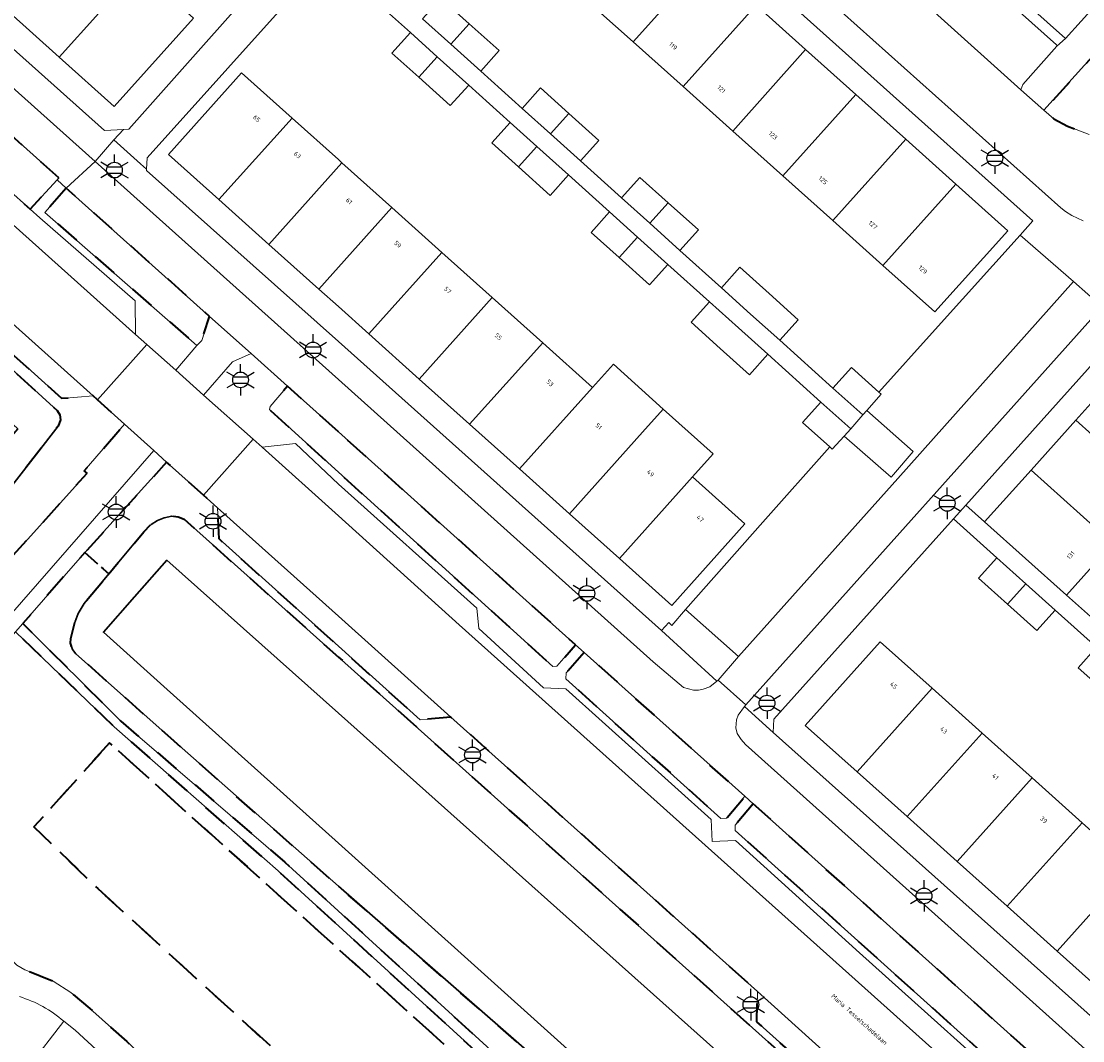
# Model space of a CAD drawing. Extents: x 105780 to 185197, y 477999 to 525027.
# Tile 11 of 256: x 105974 to 106060, y 478409 to 478491. Entities that reach past the tile are written whole.
import ezdxf
from ezdxf.enums import TextEntityAlignment as Align

# ---------------------------------------------------------------- set-up
doc = ezdxf.new("R2010")
doc.units = 0
doc.linetypes.add('XX-HIDDEN', pattern=[4, 2, -2])
for name, color, linetype, lineweight in [('B-GV-GR-MATERIAALGRENS-G', 252, 'XX-HIDDEN', 35), ('B-RO-IE-MEUBILAIR_WEGMEUBILAIR-S', 252, 'Continuous', 25), ('B-WE-GW-WATERGANG_SLOOT_INSTEEK-G', 252, 'Continuous', 30), ('B-XX-KG-KADASTRAAL_BEBOUWING-G', 252, 'Continuous', 20), ('B1-WE-OG-BEBOUWING-T18', 7, 'Continuous', 18), ('B1-WE-OG-TERREIN_ERF-GV', 252, 'Continuous', 18), ('B1-WE-OG-TOPOGRAFIE-T18', 10, 'Continuous', 18), ('B1-WE-VH-VERHARDING_ASFALT-GV', 252, 'Continuous', 18), ('B1-WE-VH-VERHARDING_BETONSTRAATSTEEN-GV', 252, 'Continuous', 18), ('B1-WE-VH-VERHARDING_HALFVERHARDING_SCHELP-GV', 252, 'Continuous', 18), ('B1-WE-VH-VERHARDING_STRAATBAKSTEEN-GV', 252, 'Continuous', 18), ('B1-WE-VH-VERHARDING_TEGEL-GV', 252, 'Continuous', 18)]:
    doc.layers.add(name, color=color, linetype=linetype, lineweight=lineweight)
doc.styles.add('NLCS-ISO', font='NLCS-ISO.ttf')
doc.styles.add('NLCS-ISO-M200-T18', font='NLCS-ISO.ttf', dxfattribs={"height": 0.36})

# ---------------------------------------------------------------- blocks, each defined once
blk = doc.blocks.new('B-SIE-WEG_LICHTMAST-SO')
at = {"ltscale": 0.1}
for p, q in [((0, 1.27), (0, 2.53)), ((-1.1, 0.63), (-2.19, 1.27)), ((1.1, 0.63), (2.19, 1.27)), ((-1.1, -0.63), (-2.19, -1.27)), ((0, -1.27), (0, -2.53)), ((1.1, -0.63), (2.19, -1.27))]:
    blk.add_line(p, q, dxfattribs=at)
at = {"flags": 128}
for points in [[(-1.16, 0.5), (1.16, 0.5)], [(-1.16, -0.5), (1.16, -0.5)]]:
    blk.add_lwpolyline(points, dxfattribs=at)
at = {"ltscale": 0.1}
blk.add_circle((0, 0), 1.27, dxfattribs=at)
at = {"style": 'NLCS-ISO'}
blk.add_attdef('TYPE', text='', height=1.8, dxfattribs=at).set_placement((0, 2.53), align=Align.BOTTOM_CENTER)

msp = doc.modelspace()

# ---------------------------------------------------------------- linework, layer by layer
at = {"layer": 'B-GV-GR-MATERIAALGRENS-G', "flags": 128}
for points in [[(105780.506, 478636.414), (105796.22, 478622.549), (105818.044, 478602.819), (105842.98, 478580.275), (105854.618, 478569.962), (105871.911, 478554.639), (105878.8, 478548.455), (105896.693, 478532.392), (105912.084, 478518.576), (105915.655, 478515.37), (105922.433, 478509.285), (105932.907, 478500), (105950.401, 478484.195), (105960.975, 478474.826), (105977.353, 478459.916), (105977.562, 478459.563), (105977.62, 478459.164), (105977.444, 478458.649), (105973.881, 478454.077), (105973.646, 478453.799), (105971.523, 478451.275), (105969.792, 478449.508), (105969.371, 478449.27), (105972.316, 478446.575), (105979.771, 478454.862), (105979.532, 478455.06), (105982.791, 478458.796), (105980.613, 478460.756), (105980.251, 478461.081), (105977.727, 478460.872), (105969.207, 478468.544), (105969.039, 478470.41), (105967.247, 478470.303), (105960.831, 478476.035), (105960.457, 478475.622), (105950.522, 478484.45), (105950.885, 478484.85), (105951.011, 478484.808), (105950.904, 478487.385), (105934.042, 478502.485), (105927.11, 478508.692), (105924.519, 478508.529), (105924.175, 478508.07), (105915.82, 478515.553), (105907.847, 478522.695), (105908.237, 478523.125), (105908.235, 478524.932), (105906.836, 478526.183), (105905.026, 478526.037), (105905.097, 478525.954), (105904.688, 478525.523), (105896.854, 478532.559), (105892.138, 478536.795), (105892.568, 478537.241), (105892.401, 478539.055), (105886.759, 478544.152), (105884.967, 478544.046), (105884.562, 478543.538), (105878.938, 478548.605), (105872.073, 478554.806), (105872.469, 478555.234), (105872.383, 478557.753), (105870.476, 478559.469), (105868.038, 478561.663)], [(105973.037, 478417.773), (105973.11, 478417.017), (105973.262, 478416.448), (105973.61, 478415.768), (105974.103, 478415.226), (105974.747, 478414.846), (105975.983, 478414.365), (105977.032, 478413.927), (105978.446, 478413.01), (105979.976, 478411.741), (105982.955, 478409.06), (105984.669, 478407.489), (105984.989, 478407.84), (106000.052, 478394.351), (106017.88, 478378.348), (106034.476, 478363.538), (106034.075, 478363.102), (106032.705, 478361.614), (106044.749, 478350.826), (106046.713, 478349.067), (106046.849, 478349.22), (106052.687, 478355.695), (105980.627, 478421.388), (105979.06, 478422.905), (105975.49, 478426.36), (105981.576, 478433.131), (106000, 478416.527), (106059.286, 478363.013), (106059.749, 478362.595), (106060.164, 478363.054), (106060.813, 478363.774), (106053.449, 478370.033), (106042.776, 478380.002), (106026.397, 478394.302), (105995.145, 478422.825), (105981.957, 478434.425), (105974.008, 478442.068)]]:
    msp.add_lwpolyline(points, dxfattribs=at)
for points in [[(105955.331, 478498.518), (105953.946, 478496.951), (105953.981, 478495.843), (105973.66, 478478.179), (105973.332, 478477.797), (105975.19, 478476.126), (105977.355, 478478.494), (105977.481, 478478.653)], [(106067.825, 478484.314), (106062.544, 478489.079), (106061.356, 478489.116), (106056.802, 478484.094), (106057.628, 478483.418), (106058.718, 478482.83), (106060.454, 478482.15), (106061.524, 478481.963), (106062.852, 478481.98), (106063.802, 478482.103), (106064.877, 478482.423), (106065.456, 478482.7), (106066.618, 478483.379)], [(105978.095, 478477.823), (105976.368, 478475.874), (105988.609, 478465.141), (105989, 478465.562), (105989.622, 478467.495)], [(106000, 478458.187), (105995.909, 478461.861), (105994.5, 478460.228), (105994.45, 478459.991), (106000, 478454.954), (106017.264, 478439.286), (106017.598, 478439.317), (106019.1, 478441.034)], [(106073.421, 478377.388), (106071.965, 478378.707), (106058.813, 478390.631), (106052.47, 478396.215), (106049.963, 478396.069), (106033.693, 478410.665), (106033.747, 478413.096), (106009.07, 478435.201), (106006.586, 478434.974), (106000, 478440.909), (105990.393, 478449.567), (105990.271, 478452.066), (105989.136, 478453.087), (105986.174, 478455.752), (105979.589, 478448.467), (105981.061, 478447.147), (105981.513, 478446.741), (105984.342, 478450.132), (105984.925, 478450.734), (105985.445, 478451.047), (105985.979, 478451.274), (105986.585, 478451.399), (105987.114, 478451.339), (105987.592, 478451.142), (106000, 478440.047), (106049.516, 478395.691), (106057.515, 478388.459), (106068.176, 478379.069), (106072.895, 478374.171), (106074.463, 478372.843), (106074.98, 478373.414), (106074.761, 478375.543), (106075.114, 478375.58), (106075.076, 478375.887)], [(106044.016, 478382.197), (106020.844, 478403.411), (106000, 478421.579), (105986.503, 478433.496), (105978.865, 478440.313), (105978.582, 478440.644), (105978.432, 478441.162), (105978.452, 478441.527), (105978.796, 478442.911), (105979.06, 478443.564), (105979.528, 478444.361), (105981.513, 478446.741), (105981.061, 478447.147), (105979.589, 478448.467), (105974.599, 478442.746), (105982.489, 478434.873), (105995.684, 478423.523), (106026.983, 478394.948), (106043.265, 478380.641), (106054.068, 478370.743), (106061.224, 478364.23), (106062.287, 478365.409), (106061.946, 478365.718), (106061.831, 478365.821), (106061.529, 478365.501), (106060.954, 478366.235), (106058.456, 478368.936), (106050.726, 478376.198), (106049.212, 478377.62)], [(106019.804, 478440.403), (106018.342, 478438.77), (106018.329, 478438.277), (106030.815, 478427.032), (106031.256, 478427.077), (106032.734, 478428.828)], [(105981.576, 478433.131), (105975.49, 478426.36), (105979.06, 478422.905), (105980.627, 478421.388), (106052.687, 478355.695), (106059.286, 478363.013), (106000, 478416.527)], [(106033.419, 478428.215), (106031.964, 478426.49), (106031.968, 478426.073), (106057.305, 478403.256), (106059.098, 478405.138)]]:
    msp.add_lwpolyline(points, close=True, dxfattribs=at)
at = {"layer": 'B-WE-GW-WATERGANG_SLOOT_INSTEEK-G', "flags": 128}
for points in [[(105839.296, 478579.498), (105890.84, 478533.452), (105910.009, 478516.259), (105928.137, 478500), (105967.617, 478464.499), (105974.176, 478458.442), (105971.687, 478455.556), (105973.646, 478453.799), (105973.881, 478454.077), (105977.444, 478458.649), (105977.62, 478459.164), (105977.562, 478459.563), (105977.353, 478459.916), (105960.975, 478474.826), (105950.401, 478484.195), (105932.907, 478500), (105922.433, 478509.285), (105915.655, 478515.37), (105912.084, 478518.576), (105896.693, 478532.392), (105878.8, 478548.455), (105871.911, 478554.639)], [(106049.516, 478395.691), (106000, 478440.047), (105987.592, 478451.142), (105987.114, 478451.339), (105986.585, 478451.399), (105985.979, 478451.274), (105985.445, 478451.047), (105984.925, 478450.734), (105984.342, 478450.132), (105981.513, 478446.741), (105979.528, 478444.361), (105979.06, 478443.564), (105978.796, 478442.911), (105978.452, 478441.527), (105978.432, 478441.162), (105978.582, 478440.644), (105978.865, 478440.313), (105986.503, 478433.496), (106000, 478421.579), (106020.844, 478403.411)], [(106063.445, 478367.977), (106052.388, 478377.924), (106000, 478425.049), (105985.958, 478437.662), (105981.086, 478442.038), (105983.586, 478444.883), (105986.186, 478447.842), (106000, 478435.532), (106032.411, 478406.564), (106055.337, 478385.989), (106061.369, 478380.575)], [(106061.369, 478380.575), (106055.337, 478385.989), (106032.411, 478406.564), (106000, 478435.532), (105986.186, 478447.842), (105983.586, 478444.883), (105981.086, 478442.038), (105985.958, 478437.662), (106000, 478425.049), (106052.388, 478377.924), (106063.445, 478367.977)]]:
    msp.add_lwpolyline(points, dxfattribs=at)
at = {"layer": 'B-XX-KG-KADASTRAAL_BEBOUWING-G', "flags": 128}
for points in [[(105983.9, 478495.489), (105979.656, 478499.295), (105973.286, 478492.191), (105977.53, 478488.385)], [(106029.623, 478496.168), (106025.601, 478499.774), (106019.722, 478493.218), (106023.744, 478489.612)], [(106033.645, 478492.562), (106029.623, 478496.168), (106023.744, 478489.612), (106027.767, 478486.006)], [(105983.9, 478495.489), (105977.53, 478488.385), (105981.959, 478484.413), (105988.33, 478491.516)], [(106008.249, 478493.129), (106006.764, 478491.478), (106009.057, 478489.415), (106010.539, 478491.068)], [(106037.633, 478488.984), (106033.645, 478492.562), (106027.767, 478486.006), (106031.773, 478482.416)], [(106010.539, 478491.068), (106009.057, 478489.415), (106011.462, 478487.25), (106012.947, 478488.901)], [(106005.8, 478490.353), (106004.315, 478488.702), (106006.475, 478486.758), (106007.957, 478488.411)], [(106041.671, 478485.364), (106037.633, 478488.984), (106031.773, 478482.416), (106035.793, 478478.81)], [(106007.957, 478488.411), (106006.475, 478486.758), (106009.013, 478484.474), (106010.498, 478486.125)], [(105996.268, 478483.465), (105992.201, 478487.111), (105986.312, 478480.547), (105990.381, 478476.9)], [(106014.8, 478484.245), (106017.086, 478482.187), (106018.569, 478483.841), (106016.285, 478485.896)], [(106045.693, 478481.759), (106041.671, 478485.364), (106035.793, 478478.81), (106039.816, 478475.206)], [(106018.569, 478483.841), (106017.086, 478482.187), (106019.498, 478480.017), (106020.983, 478481.668)], [(106000.289, 478479.861), (106000, 478480.12), (105996.268, 478483.465), (105990.381, 478476.9), (105994.402, 478473.296)], [(106013.836, 478483.12), (106012.351, 478481.469), (106014.502, 478479.533), (106015.985, 478481.186)], [(106015.985, 478481.186), (106014.502, 478479.533), (106017.049, 478477.241), (106018.534, 478478.892)], [(106049.714, 478478.152), (106045.693, 478481.759), (106039.816, 478475.206), (106043.838, 478471.601)], [(106004.31, 478476.256), (106000.289, 478479.861), (105994.402, 478473.296), (105998.423, 478469.691)], [(106022.807, 478477.039), (106025.082, 478474.99), (106026.566, 478476.644), (106024.292, 478478.69)], [(106049.714, 478478.152), (106043.838, 478471.601), (106048.026, 478467.846), (106053.904, 478474.396)], [(106008.331, 478472.652), (106004.31, 478476.256), (105998.423, 478469.691), (106000, 478468.278), (106002.444, 478466.087)], [(106026.566, 478476.644), (106025.082, 478474.99), (106027.504, 478472.81), (106028.99, 478474.462)], [(106021.843, 478475.914), (106020.358, 478474.263), (106022.612, 478472.235), (106024.094, 478473.888)], [(106024.094, 478473.888), (106022.612, 478472.235), (106025.056, 478470.035), (106026.54, 478471.685)], [(106012.393, 478469.011), (106008.331, 478472.652), (106002.444, 478466.087), (106006.506, 478462.446)], [(106034.685, 478469.335), (106032.336, 478471.449), (106030.851, 478469.798), (106033.2, 478467.684), (106035.549, 478465.57), (106037.034, 478467.221)], [(106016.455, 478465.37), (106012.393, 478469.011), (106006.506, 478462.446), (106010.568, 478458.806)], [(106032.236, 478466.559), (106029.887, 478468.673), (106028.402, 478467.022), (106030.751, 478464.908), (106033.1, 478462.794), (106034.585, 478464.445)], [(106020.476, 478461.766), (106016.455, 478465.37), (106010.568, 478458.806), (106014.589, 478455.201)], [(106024.497, 478458.161), (106026.167, 478460.024), (106022.146, 478463.629), (106020.476, 478461.766), (106014.589, 478455.201), (106018.611, 478451.597)], [(106039.831, 478461.715), (106042.225, 478459.561), (106042.55, 478459.922), (106043.71, 478461.212), (106043.517, 478461.386), (106041.316, 478463.366)], [(106063.011, 478463.147), (106059.4, 478459.125), (106065.97, 478453.226), (106069.579, 478457.251)], [(106028.519, 478454.556), (106030.189, 478456.419), (106026.167, 478460.024), (106024.497, 478458.161), (106018.611, 478451.597), (106022.632, 478447.993)], [(106038.867, 478460.59), (106037.382, 478458.939), (106039.569, 478456.971), (106039.776, 478456.785), (106040.734, 478457.85), (106041.261, 478458.436)], [(106059.4, 478459.125), (106055.788, 478455.102), (106062.361, 478449.201), (106065.97, 478453.226)], [(106055.788, 478455.102), (106052.043, 478450.931), (106058.625, 478445.034), (106062.361, 478449.201)], [(106028.519, 478454.556), (106022.632, 478447.993), (106026.853, 478444.209), (106032.736, 478450.776)], [(106053.021, 478448.051), (106051.541, 478446.401), (106053.886, 478444.295), (106055.366, 478445.945)], [(106055.366, 478445.945), (106053.886, 478444.295), (106056.251, 478442.172), (106057.731, 478443.822)], [(106047.819, 478437.531), (106043.644, 478441.273), (106037.606, 478434.543), (106041.781, 478430.799)], [(106061.06, 478440.834), (106059.58, 478439.184), (106061.935, 478437.07), (106063.415, 478438.72)], [(106051.846, 478433.921), (106047.819, 478437.531), (106041.781, 478430.799), (106045.808, 478427.188)], [(106055.874, 478430.311), (106051.846, 478433.921), (106045.808, 478427.188), (106049.835, 478423.577)], [(106059.901, 478426.701), (106055.874, 478430.311), (106049.835, 478423.577), (106053.861, 478419.966)], [(106063.928, 478423.092), (106059.901, 478426.701), (106053.861, 478419.966), (106057.888, 478416.355)], [(106067.956, 478419.482), (106063.928, 478423.092), (106057.888, 478416.355), (106061.914, 478412.744)]]:
    msp.add_lwpolyline(points, close=True, dxfattribs=at)
at = {"layer": 'B1-WE-OG-TERREIN_ERF-GV', "flags": 128}
for points in [[(106061.721, 478522.011), (106059.552, 478519.592), (106057.492, 478517.295), (106055.838, 478518.779), (106052.825, 478515.419), (106054.479, 478513.935), (106052.342, 478511.552), (106050.25, 478509.219), (106048.596, 478510.703), (106044.881, 478506.56), (106046.535, 478505.076), (106044.357, 478502.648), (106047.241, 478500), (106050.693, 478496.909), (106058.546, 478489.878), (106077.485, 478510.862)], [(105942.176, 478517.366), (105981.157, 478482.465), (105982.703, 478482.548), (105983.131, 478482.571), (105996.904, 478498.102)], [(106008.249, 478493.129), (106010.539, 478491.068), (106012.947, 478488.901), (106011.462, 478487.25), (106014.8, 478484.245), (106016.285, 478485.896), (106018.569, 478483.841), (106020.983, 478481.668), (106019.498, 478480.017), (106022.807, 478477.039), (106024.292, 478478.69), (106026.566, 478476.644), (106028.99, 478474.462), (106027.504, 478472.81), (106030.851, 478469.798), (106032.336, 478471.449), (106034.685, 478469.335), (106037.034, 478467.221), (106035.549, 478465.57), (106039.831, 478461.715), (106041.316, 478463.366), (106043.517, 478461.386), (106048.056, 478466.435), (106054.897, 478474.043), (106055.926, 478475.188), (106015.271, 478511.639)], [(105997.594, 478494.752), (105984.601, 478480.272), (105984.559, 478479.346), (105984.555, 478479.256), (106000, 478465.473), (106026.034, 478442.187), (106026.606, 478442.817), (106026.865, 478442.6), (106027.961, 478443.885), (106034.189, 478450.906), (106039.569, 478456.971), (106037.382, 478458.939), (106038.867, 478460.59), (106034.585, 478464.445), (106033.1, 478462.794), (106030.751, 478464.908), (106028.402, 478467.022), (106029.887, 478468.673), (106026.54, 478471.685), (106025.056, 478470.035), (106022.612, 478472.235), (106020.358, 478474.263), (106021.843, 478475.914), (106018.534, 478478.892), (106017.049, 478477.241), (106014.502, 478479.533), (106012.351, 478481.469), (106013.836, 478483.12), (106010.498, 478486.125), (106009.013, 478484.474), (106006.475, 478486.758), (106004.315, 478488.702), (106005.8, 478490.353), (106001.473, 478494.248)], [(105988.33, 478491.516), (105981.959, 478484.413), (105977.53, 478488.385), (105973.286, 478492.191)], [(106063.372, 478466.603), (106050.537, 478452.28), (106052.043, 478450.931), (106055.788, 478455.102), (106059.4, 478459.125), (106063.011, 478463.147)], [(106061.935, 478437.07), (106059.58, 478439.184), (106061.06, 478440.834), (106057.731, 478443.822), (106056.251, 478442.172), (106053.886, 478444.295), (106051.541, 478446.401), (106053.021, 478448.051), (106049.544, 478451.173), (106035.075, 478435.027), (106035.003, 478433.962), (106069.575, 478403.119)], [(106062.361, 478449.201), (106058.625, 478445.034), (106068.056, 478436.641)]]:
    msp.add_lwpolyline(points, dxfattribs=at)
for points in [[(106043.838, 478471.601), (106039.816, 478475.206), (106035.793, 478478.81), (106031.773, 478482.416), (106027.767, 478486.006), (106023.744, 478489.612), (106019.722, 478493.218), (106015.699, 478496.824), (106014.13, 478495.073), (106010.107, 478498.679), (106005.937, 478502.417), (106007.506, 478504.168), (106013.386, 478510.727), (106017.557, 478506.987), (106021.578, 478503.381), (106025.601, 478499.774), (106029.623, 478496.168), (106033.645, 478492.562), (106037.633, 478488.984), (106041.671, 478485.364), (106045.693, 478481.759), (106049.714, 478478.152), (106053.904, 478474.396), (106048.026, 478467.846)], [(106022.146, 478463.629), (106026.167, 478460.024), (106030.189, 478456.419), (106028.519, 478454.556), (106032.736, 478450.776), (106026.853, 478444.209), (106022.632, 478447.993), (106018.611, 478451.597), (106014.589, 478455.201), (106010.568, 478458.806), (106006.506, 478462.446), (106002.444, 478466.087), (106000, 478468.278), (105998.423, 478469.691), (105994.402, 478473.296), (105990.381, 478476.9), (105986.312, 478480.547), (105992.201, 478487.111), (105996.268, 478483.465), (106000, 478480.12), (106000.289, 478479.861), (106004.31, 478476.256), (106008.331, 478472.652), (106012.393, 478469.011), (106016.455, 478465.37), (106020.476, 478461.766)], [(106063.928, 478423.092), (106067.956, 478419.482), (106071.983, 478415.872), (106076.175, 478412.115), (106070.112, 478405.393), (106065.941, 478409.134), (106061.914, 478412.744), (106057.888, 478416.355), (106053.861, 478419.966), (106049.835, 478423.577), (106045.808, 478427.188), (106041.781, 478430.799), (106037.606, 478434.543), (106043.644, 478441.273), (106047.819, 478437.531), (106051.846, 478433.921), (106055.874, 478430.311), (106059.901, 478426.701)]]:
    msp.add_lwpolyline(points, close=True, dxfattribs=at)
at = {"layer": 'B1-WE-VH-VERHARDING_ASFALT-GV', "flags": 128}
for points in [[(105927.084, 478527.766), (105879.093, 478570.78), (105877.1, 478568.555), (105897.135, 478550.629), (105897.948, 478549.896), (105914.536, 478534.955), (105915.289, 478534.278), (105919.795, 478530.219), (105932.701, 478518.758), (105933.448, 478518.094), (105954.596, 478499.176), (105955.331, 478498.518), (105977.481, 478478.653), (105977.355, 478478.494), (105978.095, 478477.823), (105980.409, 478479.971)], [(105937.994, 478506.979), (105934.042, 478502.485), (105950.904, 478487.385), (105980.251, 478461.081), (105980.613, 478460.756), (105984.566, 478465.237), (105983.659, 478466.045)], [(105985.14, 478456.682), (105982.791, 478458.796), (105979.532, 478455.06), (105979.771, 478454.862), (105972.316, 478446.575), (105972.125, 478446.362), (105971.647, 478445.831), (105971.121, 478445.246), (105970.818, 478444.912), (105970.147, 478444.172), (105965.282, 478438.809), (105967.543, 478436.768), (105973.382, 478443.205)], [(106009.721, 478442.633), (106000, 478451.415), (105993.857, 478456.965), (105993.14, 478457.604), (105989.136, 478453.087), (105990.271, 478452.066), (106000, 478443.338), (106009.07, 478435.201), (106033.747, 478413.096), (106052.47, 478396.215), (106058.813, 478390.631), (106062.824, 478395.127), (106062.358, 478395.538), (106056.535, 478400.683)]]:
    msp.add_lwpolyline(points, close=True, dxfattribs=at)
for points in [[(106060.454, 478482.15), (106058.718, 478482.83), (106057.628, 478483.418), (106056.802, 478484.094), (106054.97, 478485.755), (106040.781, 478498.533), (106036.462, 478502.396), (106021.486, 478515.757), (106019.783, 478517.297), (106016.542, 478513.48), (106058.17, 478476.235), (106058.558, 478475.938), (106059.08, 478475.629), (106059.98, 478475.195)], [(106072.226, 478397.614), (106047.265, 478420.014), (106032.784, 478433.003), (106032.449, 478433.398), (106032.119, 478433.898), (106032.011, 478434.342), (106032.075, 478434.976), (106032.209, 478435.365), (106032.708, 478436.066), (106032.809, 478436.207), (106030.581, 478438.173), (106030.488, 478438.101), (106029.908, 478437.653), (106029.392, 478437.446), (106029.004, 478437.379), (106028.602, 478437.378), (106027.799, 478437.578), (106025.364, 478439.658), (106000, 478462.412), (105985.605, 478475.314), (105980.409, 478479.971), (105978.095, 478477.823), (105989.622, 478467.495), (105992.973, 478464.494), (105995.909, 478461.861), (106000, 478458.187), (106019.1, 478441.034), (106019.804, 478440.403), (106032.734, 478428.828), (106033.419, 478428.215), (106059.098, 478405.138)]]:
    msp.add_lwpolyline(points, dxfattribs=at)
at = {"layer": 'B1-WE-VH-VERHARDING_BETONSTRAATSTEEN-GV', "flags": 128}
for points in [[(105896.332, 478546.848), (105894.48, 478546.795), (105894.28, 478548.727), (105878.761, 478562.655), (105876.335, 478562.25), (105919.555, 478523.507), (105931.152, 478513.111), (105937.994, 478506.979), (105983.659, 478466.045), (105983.644, 478468.742), (105975.974, 478475.422), (105975.19, 478476.126), (105973.332, 478477.797), (105953.715, 478495.429), (105951.882, 478495.358), (105951.706, 478497.214), (105931.818, 478515.031), (105930.023, 478514.981), (105929.846, 478516.856), (105921.83, 478524.081), (105913.704, 478531.404), (105911.838, 478531.236), (105911.702, 478533.037)], [(106044.357, 478502.648), (106043.783, 478501.845), (106044.026, 478501.751), (106050.125, 478496.285), (106057.845, 478489.366), (106057.869, 478489.252), (106058.546, 478489.878), (106050.693, 478496.909), (106047.241, 478500)], [(106043.783, 478501.845), (106041.075, 478498.758), (106040.781, 478498.533), (106054.97, 478485.755), (106055.123, 478486.164), (106057.869, 478489.252), (106057.845, 478489.366), (106050.125, 478496.285), (106044.026, 478501.751)], [(105950.904, 478487.385), (105951.011, 478484.808), (105960.831, 478476.035), (105967.247, 478470.303), (105969.039, 478470.41), (105969.207, 478468.544), (105977.727, 478460.872), (105980.251, 478461.081)], [(106059.197, 478470.29), (106054.897, 478474.043), (106048.056, 478466.435), (106043.517, 478461.386), (106043.71, 478461.212), (106042.55, 478459.922), (106046.298, 478456.609), (106044.712, 478454.752), (106044.525, 478454.534), (106040.734, 478457.85), (106039.776, 478456.785), (106039.569, 478456.971), (106034.189, 478450.906), (106027.961, 478443.885), (106032.237, 478440.08), (106045.046, 478454.433)], [(105989.148, 478461.158), (105986.908, 478463.152), (105984.566, 478465.237), (105980.613, 478460.756), (105982.791, 478458.796), (105985.14, 478456.682), (105986.174, 478455.752), (105989.136, 478453.087), (105993.14, 478457.604)], [(106018.309, 478437.488), (106016.517, 478437.563), (106011.305, 478442.351), (106011.147, 478443.971), (106000, 478453.977), (105996.558, 478457.25), (105993.857, 478456.965), (106000, 478451.415), (106009.721, 478442.633), (106056.535, 478400.683), (106056.378, 478403.281), (106041.96, 478416.222), (106031.976, 478425.257), (106030.097, 478425.175), (106030.01, 478426.949)], [(106000, 478443.338), (105990.271, 478452.066), (105990.393, 478449.567), (106000, 478440.909), (106006.586, 478434.974), (106009.07, 478435.201)], [(106033.747, 478413.096), (106033.693, 478410.665), (106049.963, 478396.069), (106052.47, 478396.215)]]:
    msp.add_lwpolyline(points, close=True, dxfattribs=at)
at = {"layer": 'B1-WE-VH-VERHARDING_HALFVERHARDING_SCHELP-GV', "flags": 128}
msp.add_lwpolyline([(105974.599, 478442.746), (105974.008, 478442.068), (105981.957, 478434.425), (105995.145, 478422.825), (106026.397, 478394.302), (106042.776, 478380.002), (106053.449, 478370.033), (106060.813, 478363.774), (106061.224, 478364.23), (106054.068, 478370.743), (106043.265, 478380.641), (106026.983, 478394.948), (105995.684, 478423.523), (105982.489, 478434.873)], close=True, dxfattribs=at)
at = {"layer": 'B1-WE-VH-VERHARDING_STRAATBAKSTEEN-GV'}
msp.add_lwpolyline([(105977.882, 478410.715, 0.105277), (105974.327, 478412.682)], format="xyb", dxfattribs=at)
at = {"layer": 'B1-WE-VH-VERHARDING_STRAATBAKSTEEN-GV', "flags": 128}
for points in [[(105975.084, 478407.047), (105977.882, 478410.715)], [(105983.224, 478405.9), (105978.812, 478409.985), (105977.882, 478410.715), (105975.084, 478407.047), (105980.172, 478402.424), (106007.298, 478378.138), (106015.15, 478371.087), (106029.636, 478358.108), (106033.759, 478354.442)]]:
    msp.add_lwpolyline(points, dxfattribs=at)
at = {"layer": 'B1-WE-VH-VERHARDING_TEGEL-GV', "flags": 128}
for points in [[(105919.598, 478537.581), (105918.487, 478538.588), (105905.341, 478550.328), (105880.651, 478572.518), (105879.093, 478570.78), (105927.084, 478527.766), (105980.409, 478479.971), (105981.927, 478481.711), (105982.703, 478482.548), (105981.157, 478482.465), (105942.176, 478517.366)], [(105984.559, 478479.346), (105984.078, 478479.778), (105981.927, 478481.711), (105980.409, 478479.971), (105985.605, 478475.314), (106000, 478462.412), (106025.364, 478439.658), (106027.799, 478437.578), (106028.602, 478437.378), (106029.004, 478437.379), (106029.392, 478437.446), (106029.908, 478437.653), (106030.488, 478438.101), (106026.034, 478442.187), (106000, 478465.473), (105984.555, 478479.256)], [(105976.368, 478475.874), (105978.095, 478477.823), (105977.355, 478478.494), (105975.19, 478476.126), (105975.974, 478475.422), (105983.644, 478468.742), (105983.659, 478466.045), (105984.566, 478465.237), (105986.908, 478463.152), (105988.609, 478465.141)], [(106061.505, 478468.252), (106059.197, 478470.29), (106045.046, 478454.433), (106032.237, 478440.08), (106030.581, 478438.173), (106032.809, 478436.207)], [(105992.973, 478464.494), (105989.622, 478467.495), (105989, 478465.562), (105988.609, 478465.141), (105986.908, 478463.152), (105989.148, 478461.158), (105991.485, 478463.819)], [(106049.544, 478451.173), (106050.537, 478452.28), (106063.372, 478466.603), (106061.505, 478468.252), (106032.809, 478436.207), (106032.708, 478436.066), (106035.003, 478433.962), (106035.075, 478435.027)], [(106042.55, 478459.922), (106042.225, 478459.561), (106041.261, 478458.436), (106040.734, 478457.85), (106044.525, 478454.534), (106044.712, 478454.752), (106046.298, 478456.609)], [(106027.961, 478443.885), (106026.865, 478442.6), (106026.606, 478442.817), (106026.034, 478442.187), (106030.488, 478438.101), (106030.581, 478438.173), (106032.237, 478440.08)], [(106035.003, 478433.962), (106032.708, 478436.066), (106032.209, 478435.365), (106032.075, 478434.976), (106032.011, 478434.342), (106032.119, 478433.898), (106032.449, 478433.398), (106032.784, 478433.003), (106047.265, 478420.014), (106072.226, 478397.614), (106074.838, 478395.258), (106076.473, 478397.068), (106074.658, 478398.695), (106072.623, 478400.521), (106069.575, 478403.119)]]:
    msp.add_lwpolyline(points, close=True, dxfattribs=at)
for points in [[(106059.98, 478475.195), (106059.08, 478475.629), (106058.558, 478475.938), (106058.17, 478476.235), (106016.542, 478513.48)], [(106015.271, 478511.639), (106055.926, 478475.188), (106054.897, 478474.043), (106059.197, 478470.29), (106061.505, 478468.252)], [(106077.485, 478510.862), (106058.546, 478489.878), (106057.869, 478489.252), (106055.123, 478486.164), (106054.97, 478485.755), (106056.802, 478484.094), (106061.356, 478489.116)], [(105996.904, 478498.102), (105983.131, 478482.571), (105982.703, 478482.548), (105981.927, 478481.711), (105984.078, 478479.778), (105984.559, 478479.346), (105984.601, 478480.272), (105997.594, 478494.752)], [(106001.473, 478494.248), (106005.8, 478490.353), (106007.957, 478488.411), (106010.498, 478486.125), (106013.836, 478483.12), (106015.985, 478481.186), (106018.534, 478478.892), (106021.843, 478475.914), (106024.094, 478473.888), (106026.54, 478471.685), (106029.887, 478468.673), (106032.236, 478466.559), (106034.585, 478464.445), (106038.867, 478460.59), (106041.261, 478458.436), (106042.225, 478459.561), (106039.831, 478461.715), (106035.549, 478465.57), (106033.2, 478467.684), (106030.851, 478469.798), (106027.504, 478472.81), (106025.082, 478474.99), (106022.807, 478477.039), (106019.498, 478480.017), (106017.086, 478482.187), (106014.8, 478484.245), (106011.462, 478487.25), (106009.057, 478489.415), (106006.764, 478491.478)], [(106057.305, 478403.256), (106031.968, 478426.073), (106031.964, 478426.49), (106033.419, 478428.215), (106032.734, 478428.828), (106031.256, 478427.077), (106030.815, 478427.032), (106018.329, 478438.277), (106018.342, 478438.77), (106019.804, 478440.403), (106019.1, 478441.034), (106017.598, 478439.317), (106017.264, 478439.286), (106000, 478454.954), (105994.45, 478459.991), (105994.5, 478460.228), (105995.909, 478461.861), (105992.973, 478464.494), (105991.485, 478463.819), (105989.148, 478461.158), (105993.14, 478457.604), (105993.857, 478456.965), (105996.558, 478457.25), (106000, 478453.977), (106011.147, 478443.971), (106011.305, 478442.351), (106016.517, 478437.563), (106018.309, 478437.488), (106030.01, 478426.949), (106030.097, 478425.175), (106031.976, 478425.257), (106041.96, 478416.222), (106056.378, 478403.281)], [(105979.589, 478448.467), (105986.174, 478455.752), (105985.14, 478456.682), (105973.382, 478443.205), (105967.543, 478436.768), (105964.634, 478433.267), (105963.795, 478432.258), (105963.521, 478431.653)], [(106068.056, 478436.641), (106058.625, 478445.034), (106052.043, 478450.931), (106050.537, 478452.28), (106049.544, 478451.173), (106053.021, 478448.051), (106055.366, 478445.945), (106057.731, 478443.822), (106061.06, 478440.834)], [(105965.075, 478431.737), (105969.773, 478437.211), (105972.975, 478440.883), (105974.008, 478442.068), (105974.599, 478442.746), (105979.589, 478448.467)], [(105977.882, 478410.715), (105978.812, 478409.985), (105983.224, 478405.9), (105984.576, 478407.386), (105984.669, 478407.489), (105982.955, 478409.06), (105979.976, 478411.741), (105978.446, 478413.01), (105977.032, 478413.927), (105975.983, 478414.365), (105974.747, 478414.846), (105974.103, 478415.226), (105973.61, 478415.768), (105973.262, 478416.448), (105973.11, 478417.017), (105973.037, 478417.773)]]:
    msp.add_lwpolyline(points, dxfattribs=at)
at = {"layer": 'B1-WE-VH-VERHARDING_TEGEL-GV'}
msp.add_lwpolyline([(105974.327, 478412.682, -0.105277), (105977.882, 478410.715)], format="xyb", dxfattribs=at)

# ---------------------------------------------------------------- block references
at = {"layer": 'B-RO-IE-MEUBILAIR_WEGMEUBILAIR-S', "xscale": 0.5, "yscale": 0.5, "zscale": 0.5}
for p in [(106052.869, 478480.24), (105981.969, 478479.279), (105997.964, 478464.788), (105992.127, 478462.373), (105982.11, 478451.731), (106049.035, 478452.431), (105989.91, 478450.984), (106020.009, 478445.172), (106034.524, 478436.329), (106010.806, 478432.149), (106047.167, 478420.798), (106033.224, 478412.038)]:
    msp.add_blockref('B-SIE-WEG_LICHTMAST-SO', p, dxfattribs=at)

# ---------------------------------------------------------------- texts
at = {"layer": 'B1-WE-OG-BEBOUWING-T18', "style": 'NLCS-ISO-M200-T18'}
for s, rotation, p in [('119', 318.1, (106026.963, 478489.279)), ('121', 318.1, (106030.845, 478485.799)), ('65', 317.1, (105993.431, 478483.428)), ('123', 318.1, (106035.008, 478482.067)), ('63', 317.3, (105996.704, 478480.498)), ('125', 318.1, (106039.031, 478478.461)), ('61', 316.5, (106000.869, 478476.778)), ('127', 318.1, (106043.053, 478474.855)), ('59', 317.8, (106004.792, 478473.294)), ('129', 318.1, (106047.076, 478471.25)), ('57', 315.7, (106008.804, 478469.602)), ('55', 316.5, (106012.886, 478465.864)), ('53', 317.4, (106017.045, 478462.126)), ('51', 318.6, (106020.967, 478458.636)), ('49', 318.2, (106025.132, 478454.849)), ('47', 317.3, (106029.142, 478451.203)), ('131', 48.1, (106058.962, 478448.257)), ('45', 318.1, (106044.722, 478437.756)), ('43', 318.1, (106048.749, 478434.146)), ('41', 318.1, (106052.917, 478430.411)), ('39', 318.1, (106056.804, 478426.927))]:
    msp.add_text(s, height=0.36, rotation=rotation, dxfattribs=at).set_placement(p, align=Align.MIDDLE)
at = {"layer": 'B1-WE-OG-TOPOGRAFIE-T18', "style": 'NLCS-ISO-M200-T18'}
msp.add_text('Maria Tesselschadelaan', height=0.36, rotation=318, dxfattribs=at).set_placement((106041.961, 478410.854), align=Align.MIDDLE)

doc.saveas('drawing.dxf')
